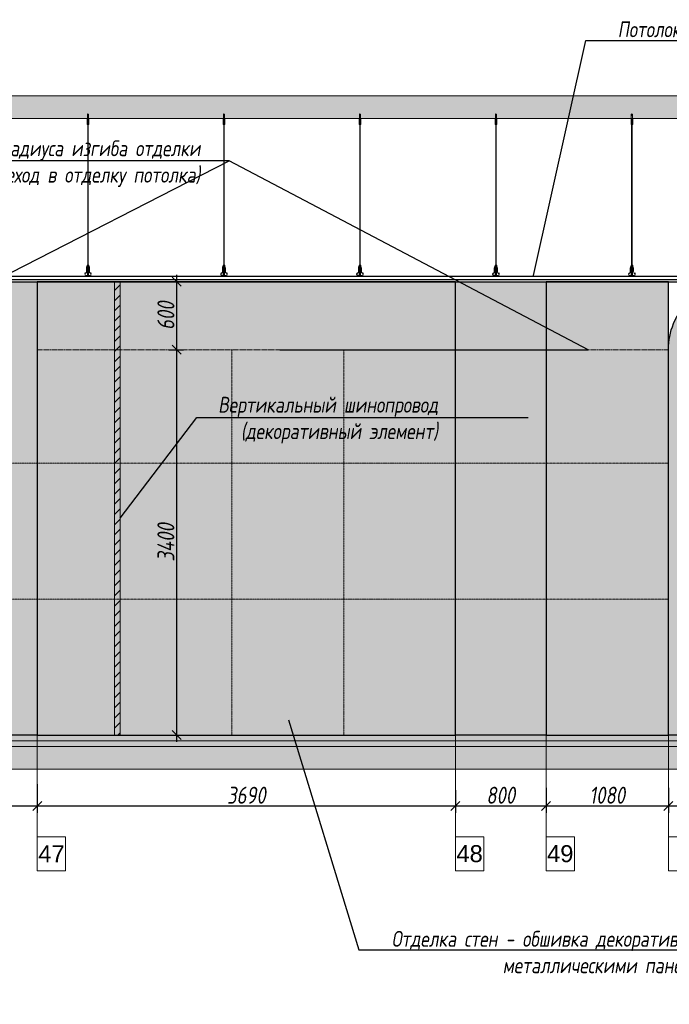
# Model space of a CAD drawing. Header units: millimetres. Extents: x -173851 to 481338, y -267897 to -21875.
# Tile 37 of 256: x -81482 to -75748, y -202161 to -193475. Entities that reach past the tile are written whole.
import ezdxf
from ezdxf import colors
from ezdxf.entities.mleader import LeaderData, LeaderLine
from ezdxf.math import Vec2, Vec3

# ---------------------------------------------------------------- set-up
doc = ezdxf.new("R2010")
doc.units = ezdxf.units.MM
doc.linetypes.add('( Hidden )', pattern=[0.375, 0.25, -0.125])
doc.linetypes.add('DASHDOT', pattern=[25.4, 12.7, -6.35, 0, -6.35])
doc.layers.get('Defpoints').update_dxf_attribs({"color": 31})
for name, color, linetype, lineweight in [('3_RC_Ceiling', 253, 'Continuous', 5), ('A-DETL-GENF', 7, 'Continuous', 5), ('meb', 26, 'Continuous', 15), ('pot sh', 183, 'Continuous', 15), ('wall_new', 152, 'Continuous', 30)]:
    doc.layers.add(name, color=color, linetype=linetype, lineweight=lineweight)
doc.layers.add('dim_per', color=7, linetype='Continuous', lineweight=9, true_color=0x172e00)
doc.layers.add('dim_razv', color=7, linetype='DASHDOT', lineweight=9, true_color=0x0d1b0d)
doc.styles.add('fl_iso paper', font='isocpeur.ttf', dxfattribs={"width": 0.8, "oblique": 10})
doc.styles.get("Standard").update_dxf_attribs({"font": 'arial.ttf'})
doc.dimstyles.new('In tre 1_50', dxfattribs={"dimtxt": 150, "dimasz": 80, "dimexe": 60, "dimexo": 10, "dimgap": 20, "dimtad": 1, "dimdec": 0, "dimrnd": 5, "dimzin": 0, "dimdsep": 46, "dimtxsty": 'fl_iso paper', "dimblk": 'OBLIQUE', "dimcen": 0, "dimdle": 60, "dimadec": 0, "dimazin": 0, "dimtfac": 1, "dimtdec": 0, "dimtofl": 0, "dimtmove": 1, "dimatfit": 1, "dimfxl": 40, "dimtolj": 1, "dimtzin": 0, "dimarcsym": 1})

# ---------------------------------------------------------------- blocks, each defined once
blk = doc.blocks.new('*U511')
at = {"layer": '3_RC_Ceiling', "ltscale": 20}
for p, q in [((490274.8, -64182.3), (490274.8, -64242.2)), ((490279.8, -64177.3), (490279.8, -64196.5)), ((490284.8, -64182.3), (490284.8, -64242.2)), ((490272.3, -64234.5), (490277.8, -64234.5)), ((490272.3, -64263.1), (490277.8, -64263.1)), ((490284.8, -64220.3), (490274.8, -64220.3)), ((490284.8, -64242.2), (490274.8, -64242.2)), ((490277.8, -64221.5), (490277.8, -64242.2)), ((490277.8, -64269.8), (490277.8, -64229.1)), ((490277.9, -65491.9), (490277.8, -64276.1)), ((490281.8, -64221.5), (490281.8, -64242.2)), ((490281.8, -64269.8), (490281.8, -64229.1)), ((490281.8, -64234.5), (490287.3, -64234.5)), ((490281.8, -64263.1), (490287.3, -64263.1)), ((490281.9, -65491.9), (490281.8, -64276.1)), ((490277.9, -65511.1), (490277.9, -65482.6)), ((490281.9, -65511.1), (490281.9, -65482.6)), ((490272.4, -65524.1), (490277.9, -65524.1)), ((490272.4, -65552.6), (490277.9, -65552.6)), ((490285.6, -65568.8), (490274.1, -65568.8)), ((490276.5, -65574.8), (490276.5, -65571.4)), ((490277.9, -65570.9), (490277, -65570.9)), ((490277.9, -65575.3), (490277, -65575.3)), ((490277.4, -65574.8), (490277.3, -65570.9)), ((490277.9, -65574.8), (490277.4, -65574.8)), ((490277.9, -65559.3), (490277.9, -65518.6)), ((490277.9, -65582.5), (490277.9, -65566.3)), ((490281.9, -65559.4), (490281.9, -65518.6)), ((490281.9, -65524.1), (490287.4, -65524.1)), ((490281.9, -65552.6), (490287.4, -65552.6)), ((490281.9, -65582.5), (490281.9, -65566.3)), ((490282.8, -65570.9), (490281.9, -65570.9)), ((490282.4, -65574.8), (490281.9, -65574.8)), ((490282.8, -65575.3), (490281.9, -65575.3)), ((490282.4, -65574.8), (490282.4, -65570.9)), ((490283.3, -65574.8), (490283.3, -65571.4)), ((490274.1, -65586.8), (490274.1, -65597.8)), ((490274.1, -65597.8), (490274.1, -65604.3)), ((490285.6, -65586.8), (490285.6, -65597.8)), ((490285.6, -65597.8), (490285.6, -65604.3))]:
    blk.add_line(p, q, dxfattribs=at)
at = {"layer": '3_RC_Ceiling', "ltscale": 20, "elevation": -5.1}
blk.add_lwpolyline([(490272.3, -64223.9), (490272.3, -64274.6, 0.311691), (490287.3, -64274.6), (490287.3, -64223.9, 0.333333)], format="xyb", close=True, dxfattribs=at)
at = {"layer": '3_RC_Ceiling', "ltscale": 20}
for points in [[(490282, -64229.6, 0.15158), (490281.9, -64229.1, 0.106977), (490281.4, -64228.6, 0.07462), (490280.7, -64228.4, 0.061287), (490279.9, -64228.3, 0.061287), (490279, -64228.4, 0.07462), (490278.3, -64228.6, 0.106977), (490277.8, -64229.1, 0.15158), (490277.7, -64229.6, 0.156429), (490277.8, -64230, 0.106977)], [(490282, -64269.3, -0.15158), (490281.9, -64269.8, -0.106977), (490281.4, -64270.2, -0.07462), (490280.7, -64270.5, -0.061287), (490279.9, -64270.6, -0.061287), (490279, -64270.5, -0.07462), (490278.3, -64270.2, -0.106977), (490277.8, -64269.8, -0.15158), (490277.7, -64269.3, -0.156429), (490277.8, -64268.8, -0.106977)], [(490282, -64229.6, -0.164855), (490281.8, -64230.1, -0.106977)], [(490281.8, -64268.8, -0.164855), (490282, -64269.3, -0.15158)], [(490287.4, -65524.7, -0.160742), (490293.9, -65538), (490293.9, -65568.4, 0.196304), (490301, -65585.9, -0.186577), (490301.9, -65587.9, 0.403263), (490303.4, -65589.3), (490303.4, -65589.3, 0.315299), (490304.8, -65588.4), (490305, -65587.7, -0.253979), (490306.1, -65586.8, -0.113914), (490306.5, -65586.8, -0.349227), (490307.7, -65588.2), (490307.7, -65590.4, -0.065543), (490307.5, -65591.7), (490306.1, -65596.9, -0.339454), (490296.4, -65604.3), (490263.3, -65604.3, -0.339454), (490253.6, -65596.9), (490252.2, -65591.7, -0.065543), (490252, -65590.4), (490252, -65588.2, -0.349227), (490253.2, -65586.8, -0.113914), (490253.6, -65586.8, -0.253979), (490254.7, -65587.7), (490254.9, -65588.4, 0.315299), (490256.4, -65589.3), (490256.4, -65589.3, 0.403263), (490257.9, -65587.9, -0.186577), (490258.7, -65585.9, 0.196304), (490265.9, -65568.4), (490265.9, -65538, -0.160742), (490272.4, -65524.7)], [(490282, -65519.1, 0.15158), (490281.9, -65518.6, 0.106977), (490281.4, -65518.2, 0.07462), (490280.7, -65517.9, 0.061287), (490279.9, -65517.8, 0.061287), (490279, -65517.9, 0.07462), (490278.3, -65518.2, 0.106977), (490277.8, -65518.6, 0.15158), (490277.7, -65519.1, 0.156429), (490277.9, -65519.6, 0.106977)], [(490282, -65558.9, -0.15158), (490281.9, -65559.3, -0.106977), (490281.4, -65559.8, -0.07462), (490280.7, -65560.1, -0.061287), (490279.9, -65560.2, -0.061287), (490279, -65560.1, -0.07462), (490278.3, -65559.8, -0.106977), (490277.8, -65559.3, -0.15158), (490277.7, -65558.9, -0.156429), (490277.9, -65558.4, -0.106977)], [(490282, -65519.1, -0.164855), (490281.9, -65519.6, -0.106977)], [(490281.9, -65558.4, -0.164855), (490282, -65558.9, -0.15158)], [(490285.6, -65588.8), (490286.4, -65588.8, 0.414214), (490286.9, -65588.3), (490286.9, -65587.3, 0.414214), (490286.4, -65586.8), (490273.4, -65586.8, 0.414214), (490272.9, -65587.3), (490272.9, -65588.3, 0.414214), (490273.4, -65588.8), (490274.1, -65588.8)], [(490285.6, -65595.8), (490286.4, -65595.8, -0.414214), (490286.9, -65596.3), (490286.9, -65597.3, -0.414214), (490286.4, -65597.8), (490273.4, -65597.8, -0.414214), (490272.9, -65597.3), (490272.9, -65596.3, -0.414214), (490273.4, -65595.8), (490274.1, -65595.8)], [(490285.6, -65604.3), (490285.6, -65605.3, -0.414214), (490282.6, -65608.3), (490277.1, -65608.3, -0.414214), (490274.1, -65605.3), (490274.1, -65604.3)]]:
    blk.add_lwpolyline(points, format="xyb", dxfattribs=at)
at = {"layer": '3_RC_Ceiling', "ltscale": 20, "const_width": 2.22}
blk.add_lwpolyline([(490307.6, -65584.7, -1), (490312.1, -65584.7), (490312.1, -65586.3, -0.267949), (490311.4, -65587.5, 0.57735), (490311.4, -65589.9, -0.267949), (490312.1, -65591.1), (490312.1, -65593.7, -0.267949), (490311.4, -65594.9, 0.57735), (490311.4, -65597.3, -0.267949), (490312.1, -65598.5), (490312.1, -65601.2, -0.267949), (490311.4, -65602.4, 0.57735), (490311.4, -65604.8, -0.267949), (490312.1, -65606), (490312.1, -65608.8, -0.414214), (490310.7, -65610.2), (490304.5, -65610.2, -0.247529), (490303.3, -65609.6, 0.247529), (490302.2, -65609), (490298.3, -65609, 0.247529), (490297.1, -65609.6, -0.247529), (490296, -65610.2), (490282.3, -65610.2, -0.267949), (490281.1, -65609.5, 0.57735), (490278.7, -65609.5, -0.267949), (490277.5, -65610.2), (490263.7, -65610.2, -0.247529), (490262.6, -65609.6, 0.247529), (490261.4, -65609), (490257.6, -65609, 0.247529), (490256.4, -65609.6, -0.247529), (490255.3, -65610.2), (490249, -65610.2, -0.414214), (490247.6, -65608.8), (490247.6, -65606, -0.267949), (490248.3, -65604.8, 0.57735), (490248.3, -65602.4, -0.267949), (490247.6, -65601.2), (490247.6, -65598.5, -0.267949), (490248.3, -65597.3, 0.57735), (490248.3, -65594.9, -0.267949), (490247.6, -65593.7), (490247.6, -65591.1, -0.267949), (490248.3, -65589.9, 0.57735), (490248.3, -65587.5, -0.267949), (490247.6, -65586.3), (490247.6, -65584.7, -1), (490252.1, -65584.7, -1)], format="xyb", dxfattribs=at)
at = {"layer": '3_RC_Ceiling', "ltscale": 20}
blk.add_lwpolyline([(490272.4, -65513.4), (490272.4, -65564.2, 0.311691), (490287.4, -65564.2), (490287.4, -65513.4, 0.333333)], format="xyb", close=True, dxfattribs=at)
at = {"layer": '3_RC_Ceiling', "ltscale": 20, "flags": 128}
blk.add_lwpolyline([(490285.6, -65586.8, -0.414214), (490286.1, -65586.3), (490286.6, -65586.3), (490286.6, -65573.3), (490286.1, -65573.3, -0.414214), (490285.6, -65572.8), (490285.6, -65567.9), (490274.1, -65567.9), (490274.1, -65572.8, -0.414214), (490273.6, -65573.3), (490273.1, -65573.3), (490273.1, -65586.3), (490273.6, -65586.3, -0.414214), (490274.1, -65586.8)], format="xyb", dxfattribs=at)
at = {"layer": '3_RC_Ceiling', "ltscale": 20}
for centre in [(490279.8, -64238.3), (490279.8, -64258.3), (490279.9, -65527.8), (490279.9, -65547.8)]:
    blk.add_circle(centre, 1.6, dxfattribs=at)
for centre, radius, start, end in [((490279.8, -64248.3), 2.8, 131.81165, 228.19115), ((490279.8, -64248.3), 2.8, 131.81165, 228.19115), ((490279.8, -64248.3), 2.8, 48.19102, 131.81165), ((490279.8, -64248.3), 2.8, 228.19115, 311.81178), ((490279.8, -64248.3), 2.8, 311.81178, 48.19102), ((490277, -65571.4), 0.5, 90.0014, 180.0014), ((490277, -65574.8), 0.5, 180.0014, 270.0014), ((490279.9, -65537.8), 2.8, 131.81165, 228.19115), ((490279.9, -65537.8), 2.8, 131.81165, 228.19115), ((490279.9, -65537.8), 2.8, 48.19102, 131.81165), ((490279.9, -65537.8), 2.8, 228.19115, 311.81178), ((490279.9, -65537.8), 2.8, 311.81178, 48.19102), ((490282.8, -65571.4), 0.5, 0.0014, 90.0014), ((490282.8, -65574.8), 0.5, 270.0014, 0.0014), ((490278.4, -65582.5), 0.531, 180.0014, 219.64067), ((490279.1, -65581.9), 1.44, 219.64067, 243.43635), ((490279.6, -65581), 2.48, 243.43635, 258.30048), ((490279.9, -65579.5), 3.99, 258.30048, 270.0014), ((490279.9, -65579.5), 3.99, 270.0014, 281.70232), ((490280.2, -65581), 2.48, 281.70232, 296.56645), ((490280.6, -65581.9), 1.44, 296.56645, 320.36213), ((490281.3, -65582.5), 0.531, 320.36213, 0.0014)]:
    blk.add_arc(centre, radius, start, end, dxfattribs=at)
blk = doc.blocks.new('*U1310')
at = {"layer": '3_RC_Ceiling'}
blk.add_blockref('*U511', (-490279.9, 65157.8, 2.5), dxfattribs=at)
blk = doc.blocks.new('*U1311')
at = {"color": 0, "linetype": 'ByBlock', "lineweight": -2, "transparency": 16777216}
for p in [(4800, 0), (6000, 0), (7200, 0), (8400, 0), (9600, 0)]:
    blk.add_blockref('*U1310', p, dxfattribs=at)
blk = doc.blocks.new('_Oblique')
at = {"color": 0, "linetype": 'ByBlock', "lineweight": -2}
blk.add_line((-0.5, -0.5), (0.5, 0.5), dxfattribs=at)
blk = doc.blocks.new('*D1361')
at = {"layer": 'Defpoints', "color": 0, "linetype": 'ByBlock', "transparency": 16777216}
for p in [(-81325.9, -200210.4), (-82125.9, -200250.4), (-81325.9, -200411.9)]:
    blk.add_point(p, dxfattribs=at)
at = {"layer": 'dim_razv', "color": 0, "linetype": 'ByBlock', "lineweight": -2, "transparency": 16777216}
for p, q in [((-82125.9, -200260.4), (-82125.9, -200471.9)), ((-81325.9, -200220.4), (-81325.9, -200471.9)), ((-82185.9, -200411.9), (-81265.9, -200411.9))]:
    blk.add_line(p, q, dxfattribs=at)
at = {"layer": 'dim_razv', "color": 0, "linetype": 'ByBlock', "lineweight": -2, "transparency": 16777216, "xscale": 80, "yscale": 80, "zscale": 80, "rotation": 180}
blk.add_blockref('_Oblique', (-82125.9, -200411.9), dxfattribs=at)
at = {"layer": 'dim_razv', "color": 0, "linetype": 'ByBlock', "lineweight": -2, "transparency": 16777216, "xscale": 80, "yscale": 80, "zscale": 80}
blk.add_blockref('_Oblique', (-81325.9, -200411.9), dxfattribs=at)
at = {"layer": 'dim_razv', "color": 0, "linetype": 'ByBlock', "transparency": 16777216, "insert": (-81725.9, -200316.9), "char_height": 150, "attachment_point": 5, "style": 'fl_iso paper'}
blk.add_mtext('\\A1;800', dxfattribs=at)
blk = doc.blocks.new('*D1362')
at = {"layer": 'Defpoints', "color": 0, "linetype": 'ByBlock', "transparency": 16777216}
for p in [(-81325.9, -200210.4), (-77635.9, -200262.9), (-77635.9, -200411.9)]:
    blk.add_point(p, dxfattribs=at)
at = {"layer": 'dim_razv', "color": 0, "linetype": 'ByBlock', "lineweight": -2, "transparency": 16777216}
for p, q in [((-81325.9, -200220.4), (-81325.9, -200471.9)), ((-77635.9, -200272.9), (-77635.9, -200471.9)), ((-81385.9, -200411.9), (-77575.9, -200411.9))]:
    blk.add_line(p, q, dxfattribs=at)
at = {"layer": 'dim_razv', "color": 0, "linetype": 'ByBlock', "lineweight": -2, "transparency": 16777216, "xscale": 80, "yscale": 80, "zscale": 80, "rotation": 180}
blk.add_blockref('_Oblique', (-81325.9, -200411.9), dxfattribs=at)
at = {"layer": 'dim_razv', "color": 0, "linetype": 'ByBlock', "lineweight": -2, "transparency": 16777216, "xscale": 80, "yscale": 80, "zscale": 80}
blk.add_blockref('_Oblique', (-77635.9, -200411.9), dxfattribs=at)
at = {"layer": 'dim_razv', "color": 0, "linetype": 'ByBlock', "transparency": 16777216, "insert": (-79480.9, -200316.9), "char_height": 150, "attachment_point": 5, "style": 'fl_iso paper'}
blk.add_mtext('\\A1;3690', dxfattribs=at)
blk = doc.blocks.new('*D1363')
at = {"layer": 'Defpoints', "color": 0, "linetype": 'ByBlock', "transparency": 16777216}
for p in [(-77635.9, -200262.9), (-76835.9, -200242.7), (-76835.9, -200411.9)]:
    blk.add_point(p, dxfattribs=at)
at = {"layer": 'dim_razv', "color": 0, "linetype": 'ByBlock', "lineweight": -2, "transparency": 16777216}
for p, q in [((-77635.9, -200272.9), (-77635.9, -200471.9)), ((-76835.9, -200252.7), (-76835.9, -200471.9)), ((-77695.9, -200411.9), (-76775.9, -200411.9))]:
    blk.add_line(p, q, dxfattribs=at)
at = {"layer": 'dim_razv', "color": 0, "linetype": 'ByBlock', "lineweight": -2, "transparency": 16777216, "xscale": 80, "yscale": 80, "zscale": 80, "rotation": 180}
blk.add_blockref('_Oblique', (-77635.9, -200411.9), dxfattribs=at)
at = {"layer": 'dim_razv', "color": 0, "linetype": 'ByBlock', "lineweight": -2, "transparency": 16777216, "xscale": 80, "yscale": 80, "zscale": 80}
blk.add_blockref('_Oblique', (-76835.9, -200411.9), dxfattribs=at)
at = {"layer": 'dim_razv', "color": 0, "linetype": 'ByBlock', "transparency": 16777216, "insert": (-77235.9, -200316.9), "char_height": 150, "attachment_point": 5, "style": 'fl_iso paper'}
blk.add_mtext('\\A1;800', dxfattribs=at)
blk = doc.blocks.new('*D1364')
at = {"layer": 'Defpoints', "color": 0, "linetype": 'ByBlock', "transparency": 16777216}
for p in [(-76835.9, -200242.7), (-75756.7, -200242.7), (-75756.7, -200411.9)]:
    blk.add_point(p, dxfattribs=at)
at = {"layer": 'dim_razv', "color": 0, "linetype": 'ByBlock', "lineweight": -2, "transparency": 16777216}
for p, q in [((-76835.9, -200252.7), (-76835.9, -200471.9)), ((-75756.7, -200252.7), (-75756.7, -200471.9)), ((-76895.9, -200411.9), (-75696.7, -200411.9))]:
    blk.add_line(p, q, dxfattribs=at)
at = {"layer": 'dim_razv', "color": 0, "linetype": 'ByBlock', "lineweight": -2, "transparency": 16777216, "xscale": 80, "yscale": 80, "zscale": 80, "rotation": 180}
blk.add_blockref('_Oblique', (-76835.9, -200411.9), dxfattribs=at)
at = {"layer": 'dim_razv', "color": 0, "linetype": 'ByBlock', "lineweight": -2, "transparency": 16777216, "xscale": 80, "yscale": 80, "zscale": 80}
blk.add_blockref('_Oblique', (-75756.7, -200411.9), dxfattribs=at)
at = {"layer": 'dim_razv', "color": 0, "linetype": 'ByBlock', "transparency": 16777216, "insert": (-76296.3, -200316.9), "char_height": 150, "attachment_point": 5, "style": 'fl_iso paper'}
blk.add_mtext('\\A1;1080', dxfattribs=at)
blk = doc.blocks.new('*D1347')
at = {"layer": 'Defpoints', "color": 0, "linetype": 'ByBlock', "transparency": 16777216}
for p in [(-71136.7, -200182.1), (-75756.7, -200242.7), (-71136.7, -200411.9)]:
    blk.add_point(p, dxfattribs=at)
at = {"layer": 'dim_razv', "color": 0, "linetype": 'ByBlock', "lineweight": -2, "transparency": 16777216}
for p, q in [((-71136.7, -200192.1), (-71136.7, -200471.9)), ((-75756.7, -200252.7), (-75756.7, -200471.9)), ((-75816.7, -200411.9), (-71076.7, -200411.9))]:
    blk.add_line(p, q, dxfattribs=at)
at = {"layer": 'dim_razv', "color": 0, "linetype": 'ByBlock', "lineweight": -2, "transparency": 16777216, "xscale": 80, "yscale": 80, "zscale": 80, "rotation": 180}
blk.add_blockref('_Oblique', (-75756.7, -200411.9), dxfattribs=at)
at = {"layer": 'dim_razv', "color": 0, "linetype": 'ByBlock', "lineweight": -2, "transparency": 16777216, "xscale": 80, "yscale": 80, "zscale": 80}
blk.add_blockref('_Oblique', (-71136.7, -200411.9), dxfattribs=at)
at = {"layer": 'dim_razv', "color": 0, "linetype": 'ByBlock', "transparency": 16777216, "insert": (-73446.7, -200316.9), "char_height": 150, "attachment_point": 5, "style": 'fl_iso paper'}
blk.add_mtext('\\A1;4620', dxfattribs=at)
blk = doc.blocks.new('*D1319')
at = {"layer": 'Defpoints', "color": 0, "linetype": 'ByBlock', "transparency": 16777216}
for p in [(-80175.8, -196386.3), (-80096.1, -196386.3), (-80175.8, -199786.3)]:
    blk.add_point(p, dxfattribs=at)
at = {"layer": 'dim_razv', "color": 0, "linetype": 'ByBlock', "lineweight": -2, "transparency": 16777216}
for p, q in [((-80165.8, -196386.3), (-80036.1, -196386.3)), ((-80096.1, -199846.3), (-80096.1, -196326.3)), ((-80165.8, -199786.3), (-80036.1, -199786.3))]:
    blk.add_line(p, q, dxfattribs=at)
at = {"layer": 'dim_razv', "color": 0, "linetype": 'ByBlock', "lineweight": -2, "transparency": 16777216, "xscale": 80, "yscale": 80, "zscale": 80}
for p, rotation in [((-80096.1, -196386.3), 90), ((-80096.1, -199786.3), 270)]:
    blk.add_blockref('_Oblique', p, dxfattribs=dict(at, rotation=rotation))
at = {"layer": 'dim_razv', "color": 0, "linetype": 'ByBlock', "transparency": 16777216, "insert": (-80191.1, -198086.3), "char_height": 150, "attachment_point": 5, "rotation": 90, "style": 'fl_iso paper'}
blk.add_mtext('\\A1;3400', dxfattribs=at)
blk = doc.blocks.new('*D1320')
at = {"layer": 'Defpoints', "color": 0, "linetype": 'ByBlock', "transparency": 16777216}
for p in [(-80398.5, -195786.3), (-80096.1, -195786.3), (-80175.8, -196386.3)]:
    blk.add_point(p, dxfattribs=at)
at = {"layer": 'dim_razv', "color": 0, "linetype": 'ByBlock', "lineweight": -2, "transparency": 16777216}
for p, q in [((-80388.5, -195786.3), (-80036.1, -195786.3)), ((-80096.1, -196446.3), (-80096.1, -195726.3)), ((-80165.8, -196386.3), (-80036.1, -196386.3))]:
    blk.add_line(p, q, dxfattribs=at)
at = {"layer": 'dim_razv', "color": 0, "linetype": 'ByBlock', "lineweight": -2, "transparency": 16777216, "xscale": 80, "yscale": 80, "zscale": 80}
for p, rotation in [((-80096.1, -195786.3), 90), ((-80096.1, -196386.3), 270)]:
    blk.add_blockref('_Oblique', p, dxfattribs=dict(at, rotation=rotation))
at = {"layer": 'dim_razv', "color": 0, "linetype": 'ByBlock', "transparency": 16777216, "insert": (-80191.1, -196086.3), "char_height": 150, "attachment_point": 5, "rotation": 90, "style": 'fl_iso paper'}
blk.add_mtext('\\A1;600', dxfattribs=at)
blk = doc.blocks.new('*U1266')
at = {"layer": 'dim_razv', "color": 253, "ltscale": 0.3, "true_color": 0xa4a094, "transparency": 33554687}
blk.add_lwpolyline([(0, -1700), (0, 1700)], dxfattribs=at)
blk = doc.blocks.new('*U1267')
at = {"layer": 'wall_new', "color": 0, "linetype": 'ByBlock', "lineweight": -2, "transparency": 16777216}
for p in [(0, 0), (986, 0)]:
    blk.add_blockref('*U1266', p, dxfattribs=at)

msp = doc.modelspace()

# ---------------------------------------------------------------- hatches: boundary and pattern name
at = {"layer": 'A-DETL-GENF'}
h = msp.add_hatch(dxfattribs=at)
h.set_pattern_fill('ANSI35', color=256, scale=20, style=0)
h.set_pattern_definition([(45, (-273001.36, -201985.72), (-89.80256, 89.80256), []), (45, (-272911.56, -201985.72), (-89.80256, 89.80256), [158.75, -31.75, 0, -31.75])])
h.paths.add_polyline_path([(-157027, -194346.3), (-66190.9, -194346.3), (-66190.9, -194146.3), (-157027, -194146.3)])
h = msp.add_hatch(dxfattribs=at)
h.set_pattern_fill('AR-CONC', color=256, style=0)
h.set_pattern_definition([(50, (-269227.67, -207627.55), (182.18467, -15.93909), [19.05, -209.55]), (355, (-269227.67, -207627.55), (-35.24342, 191.05685), [15.24, -167.64058]), (100.45144, (-269212.49, -207628.88), (146.94125, 175.11775), [16.19001, -178.09024]), (46.1842, (-269227.67, -207576.75), (271.07904, -42.04233), [28.575, -314.325]), (96.63556, (-269205.08, -207580.25), (237.40413, 247.42612), [24.28502, -267.1356]), (351.18415, (-269227.67, -207576.75), (237.40413, 247.42612), [22.85997, -251.45973]), (21, (-269202.27, -207589.45), (151.61439, -102.2652), [19.05, -209.55]), (326, (-269202.27, -207589.45), (61.80203, 184.18797), [15.24, -167.64]), (71.451445, (-269189.64, -207597.97), (213.41642, 81.92277), [16.19001, -178.08994]), (37.5, (-269227.67, -207627.55), (3.088603, 84.555039), [0, -165.608, 0, -170.18, 0, -168.275]), (7.5, (-269227.67, -207627.55), (66.819663, 100.180575), [0, -97.028, 0, -161.798, 0, -64.135]), (327.5, (-269284.31, -207627.55), (135.590595, -5.728744), [0, -63.5, 0, -198.12, 0, -262.89]), (317.5, (-269309.71, -207627.55), (148.12918, 25.42649), [0, -82.55, 0, -131.572, 0, -186.69])])
h.paths.add_polyline_path([(-101975.9, -199836.3), (-65580.4, -199836.3), (-65580.4, -199786.3), (-101975.9, -199786.3)])
h = msp.add_hatch(dxfattribs=at)
h.set_pattern_fill('ANSI35', color=256, scale=10, style=0)
h.set_pattern_definition([(45, (-269227.67, -207627.55), (-44.90128, 44.90128), []), (45, (-269182.77, -207627.55), (-44.90128, 44.90128), [79.375, -15.875, 0, -15.875])])
h.paths.add_polyline_path([(-65580.4, -199886.3), (-101975.9, -199886.3), (-101975.9, -199836.3), (-65580.4, -199836.3)])
h = msp.add_hatch(dxfattribs=at)
h.set_pattern_fill('ANSI35', color=256, scale=20, style=0)
h.set_pattern_definition([(45, (-269227.67, -207627.55), (-89.80256, 89.80256), []), (45, (-269137.87, -207627.55), (-89.80256, 89.80256), [158.75, -31.75, 0, -31.75])])
h.paths.add_polyline_path([(-101975.9, -200086.3), (-65580.4, -200086.3), (-65580.4, -199886.3), (-101975.9, -199886.3)])
at = {"layer": 'dim_razv', "true_color": 0xffffff, "transparency": 33554687}
h = msp.add_hatch(dxfattribs=at)
h.set_pattern_fill('AR-SAND', scale=3, angle=315)
h.set_pattern_definition([(352.5, (120932.77, 10341.21), (100.426047, 107.214405), [0, -115.824, 0, -129.54, 0, -123.825]), (322.5, (120932.77, 10341.21), (247.41986, 56.70328), [0, -62.484, 0, -104.394, 0, -40.005]), (282.5, (120866.5, 10407.49), (168.099694, -167.48995), [0, -38.1, 0, -137.16, 0, -179.07]), (272.5, (120866.5, 10407.49), (209.26523, -114.68433), [0, -19.05, 0, -89.916, 0, -102.87])])
h.paths.add_polyline_path([(-103370.9, -196666.3), (-104780.9, -196666.3), (-104780.9, -198946.3), (-103370.9, -198946.3)], flags=16)
h.paths.add_polyline_path([(-104875.9, -198946.3), (-102325.9, -198946.3), (-102325.9, -196246.3), (-104875.9, -196246.3)])
h.paths.add_polyline_path([(-105245.9, -198946.3), (-104875.9, -198946.3), (-104875.9, -196246.3), (-105245.9, -196246.3)])
h.paths.add_polyline_path([(-108275.9, -198946.3), (-105245.9, -198946.3), (-105245.9, -196246.3), (-108275.9, -196246.3)])
h.paths.add_polyline_path([(-117509.6, -196666.3), (-116099.6, -196666.3), (-116099.6, -198946.3), (-117509.6, -198946.3)], flags=16)
h.paths.add_polyline_path([(-108645.9, -196246.3), (-108275.9, -196246.3), (-108275.9, -198946.3), (-108645.9, -198946.3)])
h.paths.add_polyline_path([(-115914.6, -198946.3), (-113815.9, -198946.3), (-113815.9, -196246.3), (-115914.6, -196246.3)])
h.paths.add_polyline_path([(-117914.6, -198946.3), (-115914.6, -198946.3), (-115914.6, -196246.3), (-117914.6, -196246.3)])
h.paths.add_polyline_path([(-125744.6, -196666.3), (-123784.6, -196666.3), (-123784.6, -198946.3), (-125744.6, -198946.3)], flags=16)
h.paths.add_polyline_path([(-122489.6, -196246.3), (-127534.6, -196246.3), (-127534.6, -198946.3), (-122489.6, -198946.3)])
h.paths.add_polyline_path([(-127884.6, -198946.3), (-127534.6, -198946.3), (-127534.6, -196246.3), (-127884.6, -196246.3)])
h.paths.add_polyline_path([(-128964.6, -196246.3), (-127884.6, -196246.3), (-127884.6, -198946.3), (-128964.6, -198946.3)])
h.paths.add_polyline_path([(-133994.6, -196666.3), (-132584.6, -196666.3), (-132584.6, -198946.3), (-133994.6, -198946.3)], flags=16)
h.paths.add_polyline_path([(-132464.6, -198946.3), (-128964.6, -198946.3), (-128964.6, -196246.3), (-132464.6, -196246.3)])
h.paths.add_polyline_path([(-134013.3, -196246.3), (-132464.6, -196246.3), (-132464.6, -198946.3), (-134013.3, -198946.3)])
h.paths.add_polyline_path([(-135434.6, -196666.3), (-136844.6, -196666.3), (-136844.6, -198946.3), (-135434.6, -198946.3)], flags=16)
h.paths.add_polyline_path([(-137164.6, -198946.3), (-134013.3, -198946.3), (-134013.3, -196246.3), (-137164.6, -196246.3)])
h.paths.add_polyline_path([(-138964.6, -196246.3), (-137164.6, -196246.3), (-137164.6, -198946.3), (-138964.6, -198946.3)])
h.paths.add_polyline_path([(-139414.6, -198946.3), (-138964.6, -198946.3), (-138964.6, -196246.3), (-139414.6, -196246.3)])
h.paths.add_polyline_path([(-141214.6, -198946.3), (-140864.6, -198946.3), (-140864.6, -196246.3), (-141214.6, -196246.3)])
h.paths.add_polyline_path([(-142614.6, -196246.3), (-141214.6, -196246.3), (-141214.6, -198946.3), (-142614.6, -198946.3)])
h.paths.add_polyline_path([(-144134.6, -198946.3), (-142614.6, -198946.3), (-142614.6, -196246.3), (-144134.6, -196246.3)])
h.paths.add_polyline_path([(-144784.6, -198946.3), (-144134.6, -198946.3), (-144134.6, -196246.3), (-144784.6, -196246.3)])
h.paths.add_polyline_path([(-156974.6, -199786.3), (-148504.6, -199786.3), (-148504.6, -196696.3), (-149224.6, -196696.3), (-149224.6, -195786.3), (-156974.6, -195786.3)])
h.paths.add_polyline_path([(-91975.9, -199786.3), (-91275.9, -199786.3), (-91275.9, -196696.3), (-91975.9, -196696.3)])
h.paths.add_polyline_path([(-96475.9, -199786.3), (-91975.9, -199786.3), (-91975.9, -196696.3), (-96475.9, -196696.3)])
h.paths.add_polyline_path([(-95105.9, -197506.3), (-96155.9, -197506.3), (-96155.9, -199786.3), (-95105.9, -199786.3)], flags=16)
h.paths.add_polyline_path([(-93425.9, -197506.3), (-92375.9, -197506.3), (-92375.9, -199786.3), (-93425.9, -199786.3)], flags=16)
h.paths.add_polyline_path([(-91275.9, -196696.3), (-90275.9, -196696.3), (-90275.9, -199786.3), (-91275.9, -199786.3)])
h.paths.add_polyline_path([(-75636.7, -196186.3), (-71186.7, -196186.3), (-71186.7, -199786.3), (-75636.7, -199786.3)], flags=17)
edge = h.paths.add_edge_path()
edge.add_line((-71186.7, -196186.3), (-75636.7, -196186.3))
edge.add_line((-75636.7, -196186.3), (-75636.7, -199786.3))
edge.add_line((-75636.7, -199786.3), (-75756.7, -199786.3))
edge.add_line((-75756.7, -199786.3), (-75756.7, -196386.3))
edge.add_arc((-75156.7, -196386.3), 600, 90, 180, ccw=False)
edge.add_line((-75156.7, -195786.3), (-71136.7, -195786.3))
edge.add_line((-71136.7, -195786.3), (-71136.7, -199786.3))
edge.add_line((-71136.7, -199786.3), (-71186.7, -199786.3))
edge.add_line((-71186.7, -199786.3), (-71186.7, -196186.3))
h.paths.add_polyline_path([(-69136.7, -195786.3), (-68136.7, -195786.3), (-68136.7, -199786.3), (-69136.7, -199786.3)])
h.paths.add_polyline_path([(-70136.7, -199786.3), (-69136.7, -199786.3), (-69136.7, -195786.3), (-70136.7, -195786.3)])
h.paths.add_polyline_path([(-71136.7, -195786.3), (-70136.7, -195786.3), (-70136.7, -199786.3), (-71136.7, -199786.3)])
h.paths.add_polyline_path([(-68136.7, -196186.3), (-68136.7, -195786.3), (-66336.7, -195786.3), (-66336.7, -199786.3), (-66686.7, -199786.3), (-66686.7, -196186.3)])
h.paths.add_polyline_path([(-102325.9, -198946.3), (-102245.9, -198946.3), (-102245.9, -199086.3), (-101975.9, -199086.3), (-101975.9, -196696.3), (-102325.9, -196696.3)])
h.paths.add_polyline_path([(-140864.6, -196246.3), (-139414.6, -196246.3), (-139414.6, -198946.3), (-140864.6, -198946.3)])
h.paths.add_polyline_path([(-140699.6, -197566.3), (-139949.6, -197566.3), (-139949.6, -198916.3), (-140699.6, -198916.3)])
at = {"layer": 'dim_razv', "linetype": 'ByBlock', "true_color": 0x4c4a44}
h = msp.add_hatch(dxfattribs=at)
h.set_pattern_fill('ANSI31', color=59, scale=20)
h.set_pattern_definition([(45, (3773.694, -7e-05), (-44.90128, 44.90128), [])])
h.paths.add_polyline_path([(-84735.9, -199786.3), (-84685.9, -199786.3), (-84685.9, -195786.3), (-84735.9, -195786.3)])
h.paths.add_polyline_path([(-80645.9, -195786.3), (-80595.9, -195786.3), (-80595.9, -199786.3), (-80645.9, -199786.3)])
at = {"layer": 'dim_razv', "linetype": 'ByBlock', "true_color": 0x878581}
h = msp.add_hatch(color=252, dxfattribs=at)
h.dxf.hatch_style = 1
h.set_gradient(color1=(184, 178, 163), color2=(76, 74, 68), name='INVCURVED')
h.paths.add_polyline_path([(-83285.9, -196386.3), (-82125.9, -196386.3), (-82125.9, -195786.3), (-83285.9, -195786.3)])
h.paths.add_polyline_path([(-81325.9, -196386.3), (-77635.9, -196386.3), (-77635.9, -195786.3), (-81325.9, -195786.3)])
h.paths.add_polyline_path([(-76835.9, -196386.3), (-75756.7, -196386.3), (-75756.7, -195786.3), (-76835.9, -195786.3)])
at = {"layer": 'pot sh', "linetype": 'ByBlock', "lineweight": 0, "true_color": 0xb8b2a3}
h = msp.add_hatch(color=253, dxfattribs=at)
h.dxf.hatch_style = 1
h.paths.add_polyline_path([(-76835.9, -199786.3), (-75756.7, -199786.3), (-75756.7, -195786.3), (-76835.9, -195786.3)])
h.paths.add_polyline_path([(-77635.9, -195786.3), (-76835.9, -195786.3), (-76835.9, -199786.3), (-77635.9, -199786.3)])
h.paths.add_polyline_path([(-81325.9, -199786.3), (-77635.9, -199786.3), (-77635.9, -195786.3), (-81325.9, -195786.3)])
h.paths.add_polyline_path([(-82125.9, -195786.3), (-81325.9, -195786.3), (-81325.9, -199786.3), (-82125.9, -199786.3)])
h.paths.add_polyline_path([(-83285.9, -199786.3), (-82125.9, -199786.3), (-82125.9, -195786.3), (-83285.9, -195786.3)])
h.paths.add_polyline_path([(-84085.9, -195786.3), (-83285.9, -195786.3), (-83285.9, -199786.3), (-84085.9, -199786.3)])
h.paths.add_polyline_path([(-85855.9, -199786.3), (-84085.9, -199786.3), (-84085.9, -195786.3), (-85855.9, -195786.3)])

# ---------------------------------------------------------------- linework, layer by layer
at = {"lineweight": 13}
for points in [[(-157027, -194346.3), (-66190.9, -194346.3), (-66190.9, -194146.3), (-157027, -194146.3)], [(-101975.9, -199836.3), (-65580.4, -199836.3), (-65580.4, -199786.3), (-101975.9, -199786.3)], [(-65580.4, -199886.3), (-101975.9, -199886.3), (-101975.9, -199836.3), (-65580.4, -199836.3)], [(-101975.9, -200086.3), (-65580.4, -200086.3), (-65580.4, -199886.3), (-101975.9, -199886.3)]]:
    msp.add_lwpolyline(points, close=True, dxfattribs=at)
at = {"linetype": 'ByBlock'}
for points in [[(-66336.7, -195771.3), (-85905.9, -195771.3), (-85905.9, -195736.3), (-66336.7, -195736.3)], [(-85905.9, -195786.3), (-66336.7, -195786.3), (-66336.7, -195771.3), (-85905.9, -195771.3)], [(-82125.9, -195786.3), (-81325.9, -195786.3), (-81325.9, -199786.3), (-82125.9, -199786.3)], [(-81325.9, -199786.3), (-77635.9, -199786.3), (-77635.9, -195786.3), (-81325.9, -195786.3)], [(-77635.9, -195786.3), (-76835.9, -195786.3), (-76835.9, -199786.3), (-77635.9, -199786.3)], [(-76835.9, -199786.3), (-75756.7, -199786.3), (-75756.7, -195786.3), (-76835.9, -195786.3)]]:
    msp.add_lwpolyline(points, close=True, dxfattribs=at)
msp.add_lwpolyline([(-71186.7, -196186.3), (-75636.7, -196186.3), (-75636.7, -199786.3), (-75756.7, -199786.3), (-75756.7, -196386.3, -0.414214), (-75156.7, -195786.3), (-71136.7, -195786.3), (-71136.7, -199786.3), (-71186.7, -199786.3)], format="xyb", close=True, dxfattribs=at)
at = {"layer": 'dim_razv', "color": 252, "linetype": '( Hidden )', "ltscale": 30}
for points in [[(-81325.9, -196386.3), (-77635.9, -196386.3), (-77635.9, -195786.3), (-81325.9, -195786.3)], [(-76835.9, -196386.3), (-75756.7, -196386.3), (-75756.7, -195786.3), (-76835.9, -195786.3)]]:
    msp.add_lwpolyline(points, close=True, dxfattribs=at)
at = {"layer": 'dim_razv', "color": 59, "linetype": 'ByBlock'}
msp.add_lwpolyline([(-80645.9, -195786.3), (-80595.9, -195786.3), (-80595.9, -199786.3), (-80645.9, -199786.3)], close=True, dxfattribs=at)
at = {"layer": 'dim_razv', "color": 253, "ltscale": 0.3, "true_color": 0xa4a094, "transparency": 33554687}
for points in [[(-85855.9, -197386.3), (-75756.7, -197386.3)], [(-85855.9, -198586.3), (-75756.7, -198586.3)]]:
    msp.add_lwpolyline(points, dxfattribs=at)
at = {"layer": 'meb', "color": 10}
for points in [[(-81325.9, -199679), (-81325.9, -200983.3)], [(-77635.9, -199679), (-77635.9, -200983.3)], [(-76835.9, -199679), (-76835.9, -200983.3)], [(-75756.7, -199679), (-75756.7, -200983.3)]]:
    msp.add_lwpolyline(points, dxfattribs=at)
for points in [[(-81325.9, -200983.3), (-81075.9, -200983.3), (-81075.9, -200683.3), (-81325.9, -200683.3)], [(-77635.9, -200983.3), (-77385.9, -200983.3), (-77385.9, -200683.3), (-77635.9, -200683.3)], [(-76835.9, -200983.3), (-76585.9, -200983.3), (-76585.9, -200683.3), (-76835.9, -200683.3)], [(-75756.7, -200983.3), (-75506.7, -200983.3), (-75506.7, -200683.3), (-75756.7, -200683.3)]]:
    msp.add_lwpolyline(points, close=True, dxfattribs=at)

# ---------------------------------------------------------------- block references
at = {"linetype": 'ByBlock'}
msp.add_blockref('*U1311', (-85678.6, -195283.9, -2.5), dxfattribs=at)
at = {"layer": 'wall_new', "linetype": 'ByBlock'}
msp.add_blockref('*U1267', (-79607.9, -198086.3), dxfattribs=at)

# ---------------------------------------------------------------- texts
at = {"layer": 'meb', "color": 10, "char_height": 150, "attachment_point": 5}
for s, insert in [('47', (-81200.9, -200833.3)), ('48', (-77510.9, -200833.3)), ('49', (-76710.9, -200833.3))]:
    msp.add_mtext_dynamic_manual_height_columns(s, width=165.776, gutter_width=12.5, heights=[0], dxfattribs=dict(at, insert=insert))

# ---------------------------------------------------------------- dimensions: what is measured, and where the dimension line sits
at = {"layer": 'dim_razv', "linetype": 'ByBlock'}
for base, p1, p2, picture, middle in [((-80096.1, -195786.3), (-80175.8, -196386.3), (-80398.5, -195786.3), '*D1320', (-80191.1, -196086.3)), ((-80096.1, -196386.3), (-80175.8, -199786.3), (-80175.8, -196386.3), '*D1319', (-80191.1, -198086.3))]:
    dim = msp.add_linear_dim(base=base, p1=p1, p2=p2, angle=90, dimstyle='In tre 1_50', dxfattribs=at)
    dim.commit()
    dim.dimension.update_dxf_attribs({"geometry": picture, "text_midpoint": middle})
for base, p1, p2, picture, middle in [((-81325.9, -200411.9), (-82125.9, -200250.4), (-81325.9, -200210.4), '*D1361', (-81725.9, -200316.9)), ((-77635.9, -200411.9), (-81325.9, -200210.4), (-77635.9, -200262.9), '*D1362', (-79480.9, -200316.9)), ((-71136.7, -200411.9), (-75756.7, -200242.7), (-71136.7, -200182.1), '*D1347', (-73446.7, -200316.9)), ((-76835.9, -200411.9), (-77635.9, -200262.9), (-76835.9, -200242.7), '*D1363', (-77235.9, -200316.9)), ((-75756.7, -200411.9), (-76835.9, -200242.7), (-75756.7, -200242.7), '*D1364', (-76296.3, -200316.9))]:
    dim = msp.add_linear_dim(base=base, p1=p1, p2=p2, dimstyle='In tre 1_50', dxfattribs=at)
    dim.commit()
    dim.dimension.update_dxf_attribs({"geometry": picture, "text_midpoint": middle})

# ---------------------------------------------------------------- leaders
at = {"layer": 'dim_per', "linetype": 'ByBlock'}
ml = msp.add_multileader_mtext('Standard', dxfattribs=at)
ml.set_content('Потолок подвесной, декоративные металлические панели', color=256, style='fl_iso paper')
ml.set_leader_properties()
ml.build(insert=Vec2(0, 0))
ml.multileader.update_dxf_attribs({"text_left_attachment_type": 6, "text_right_attachment_type": 6, "dogleg_length": 252.8})
ctx = ml.context
ctx.base_point, ctx.char_height, ctx.plane_origin = Vec3(-76231.6, -193658.1), 140, Vec3(-76780.4, -192837.5)
ctx.left_attachment, ctx.right_attachment, ctx.text_align_type = 6, 6, 2
notes = []
notes.append((ctx, [(0, (1, 1, 0), (-76484.4, -193658.1), (1, 0), 252.8, [(0, [(-76948.8, -195736.3)], 0, [])])]))
ctx.mtext.insert, ctx.mtext.width, ctx.mtext.alignment, ctx.mtext.flow_direction = Vec3(-73764.2, -193490.1), 2708.631, 3, 5
ml = msp.add_multileader_mtext('Standard', dxfattribs=at)
ml.set_content('Линия начала радиуса изгиба отделки (выполнить плавный переход в отделку потолка)', color=256, style='fl_iso paper')
ml.set_leader_properties()
ml.build(insert=Vec2(0, 0))
ml.multileader.update_dxf_attribs({"text_left_attachment_type": 6, "text_right_attachment_type": 6, "dogleg_length": 252.8})
ctx = ml.context
ctx.base_point, ctx.char_height, ctx.plane_origin = Vec3(-83465.1, -194721.4, 0), 140, Vec3(-84372.9, -192319.4, 0)
ctx.left_attachment, ctx.right_attachment, ctx.text_align_type = 6, 6, 2
notes.append((ctx, [(1, (1, 1, 0), (-79632.5, -194721.4, 0), (-1, 0), 252.8, [(1, [(-85232, -196386.3, 0), (-82891.5, -196386.3, 0)], 0, []), (3, [(-79190.4, -196386.3, 0), (-76465.1, -196386.3, 0)], 0, [])])]))
ctx.mtext.insert, ctx.mtext.width, ctx.mtext.alignment, ctx.mtext.flow_direction = Vec3(-79887.3, -194539.4, 0), 3723.716, 3, 5
ml = msp.add_multileader_mtext('Standard', dxfattribs=at)
ml.set_content('Вертикальный шинопровод (декоративный элемент)', color=256, style='fl_iso paper')
ml.set_leader_properties()
ml.build(insert=Vec2(0, 0))
ml.multileader.update_dxf_attribs({"text_left_attachment_type": 6, "text_right_attachment_type": 6, "dogleg_length": 252.8})
ctx = ml.context
ctx.base_point, ctx.char_height, ctx.plane_origin = Vec3(-79664.1, -196983.9), 140, Vec3(-76871.3, -198818.6)
ctx.left_attachment, ctx.right_attachment, ctx.text_align_type = 6, 6, 2
notes.append((ctx, [(0, (1, 1, 0), (-79916.9, -196983.9), (1, 0), 252.8, [(0, [(-80595.9, -197875.7)], 0, [])])]))
ctx.mtext.insert, ctx.mtext.width, ctx.mtext.alignment, ctx.mtext.flow_direction = Vec3(-77789.5, -196801.9), 2641.683, 3, 5
ml = msp.add_multileader_mtext('Standard', dxfattribs=at)
ml.set_content('Отделка стен - обшивка декоративными металлическими панелями', color=256, style='fl_iso paper')
ml.set_leader_properties()
ml.build(insert=Vec2(0, 0))
ml.multileader.update_dxf_attribs({"text_left_attachment_type": 6, "text_right_attachment_type": 6, "dogleg_length": 252.8})
ctx = ml.context
ctx.base_point, ctx.char_height, ctx.plane_origin = Vec3(-78234.6, -201681.8), 140, Vec3(-77159, -199560.8)
ctx.left_attachment, ctx.right_attachment, ctx.text_align_type = 6, 6, 2
notes.append((ctx, [(0, (1, 1, 0), (-78487.3, -201681.8), (1, 0), 252.8, [(0, [(-79108.9, -199647.9)], 0, [])])]))
ctx.mtext.insert, ctx.mtext.width, ctx.mtext.alignment, ctx.mtext.flow_direction = Vec3(-75279.9, -201513.8), 3269.544, 3, 5
for ctx, leaders in notes:
    for number, flags, end, landing, length, lines in leaders:
        leader = LeaderData()
        leader.index, (leader.has_last_leader_line, leader.has_dogleg_vector, leader.attachment_direction) = number, flags
        leader.last_leader_point, leader.dogleg_vector, leader.dogleg_length = Vec3(end), Vec3(landing), length
        for number, points, colour, breaks in lines:
            line = LeaderLine()
            line.index, line.vertices, line.color, line.breaks = number, Vec3.list(points), colors.encode_raw_color(colour), breaks
            leader.lines.append(line)
        ctx.leaders.append(leader)

doc.saveas('drawing.dxf')
